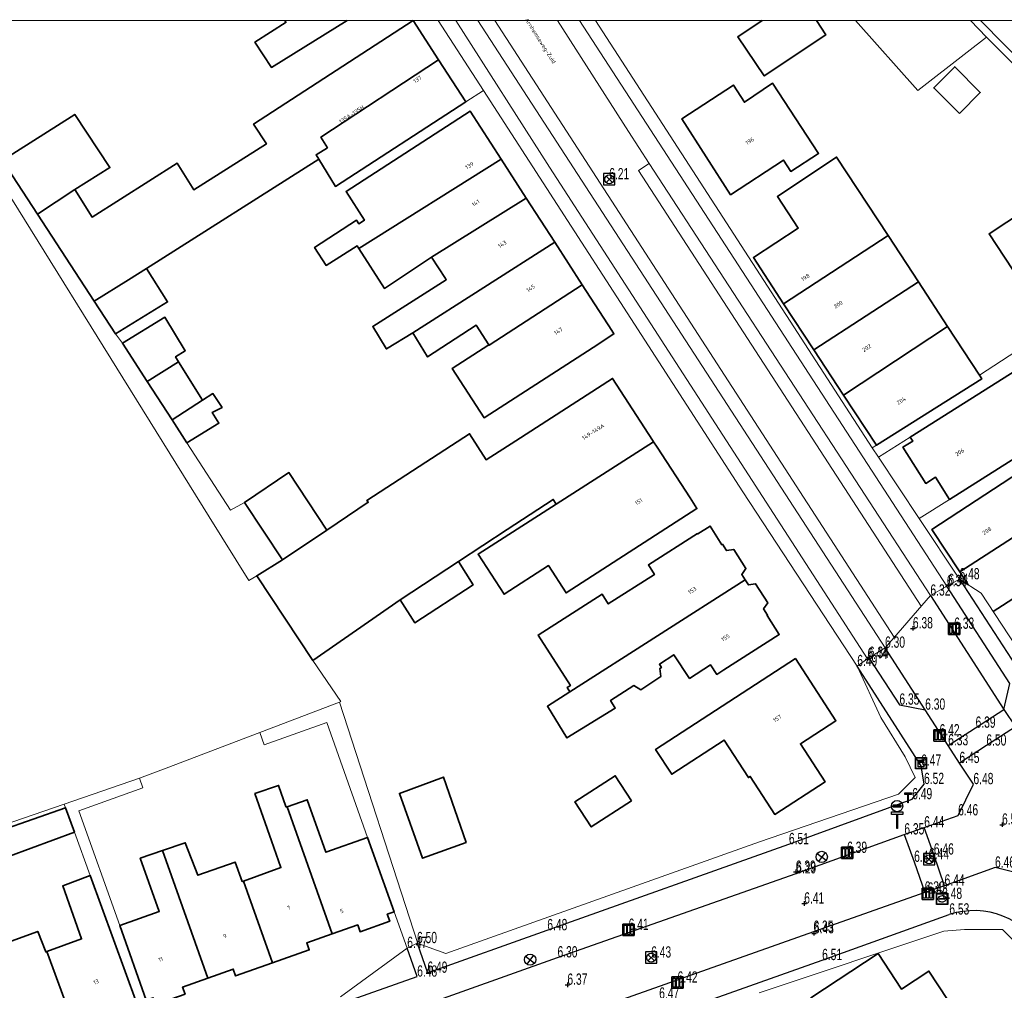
# Model space of a CAD drawing. Header units: metres. Extents: x 154991 to 155595, y 461305 to 461800.
# Tile 70 of 88: x 155217 to 155304, y 461711 to 461797. Entities that reach past the tile are written whole.
import ezdxf
from ezdxf.enums import TextEntityAlignment as Align

# ---------------------------------------------------------------- set-up
doc = ezdxf.new("R2010")
doc.units = ezdxf.units.M
for name, color, linetype, lineweight in [('B-WE-GR-GROENVOORZIENING-GV', 80, 'Continuous', 18), ('B-WE-OG-BEBOUWING-GV', 7, 'Continuous', 35), ('B-WE-OG-BEBOUWING-T18', 10, 'Continuous', 18), ('B-WE-OG-TERREIN_BEGROEID-GV', 7, 'Continuous', 18), ('B-WE-OG-TERREIN_ERF-GV', 7, 'Continuous', 18), ('B-WE-OG-TOPOGRAFIE-T18', 10, 'Continuous', 18), ('B-WE-VH-VERHARDING_ASFALT-GV', 252, 'Continuous', 18), ('B-WE-VH-VERHARDING_BETONSTRAATSTEEN-GV', 7, 'Continuous', 18), ('B-WE-VH-VERHARDING_TEGEL-GV', 252, 'Continuous', 18)]:
    doc.layers.add(name, color=color, linetype=linetype, lineweight=lineweight)
for name, color, linetype in [('B01', 204, 'Continuous'), ('BRANDKRAAN', 204, 'Continuous'), ('CAI-KAST', 153, 'Continuous'), ('GMV', 1, 'Continuous'), ('GMV text', 1, 'Continuous'), ('KOLK', 1, 'Continuous'), ('LICHTMAST', 1, 'Continuous'), ('M02', 102, 'Continuous'), ('RIOOLPUT', 1, 'Continuous'), ('STRAATNAAMBORD', 1, 'Continuous'), ('VERKEERSBORD', 1, 'Continuous'), ('WATERLEIDINGPUT', 1, 'Continuous')]:
    doc.layers.add(name, color=color, linetype=linetype)
doc.layers.add('X-XX-AL-HULPLIJN-G', color=210, linetype='Continuous', lineweight=18, plot=False)
doc.styles.add('NLCS-ISO-M200-T18', font='NLCS-ISO.ttf', dxfattribs={"height": 0.36})

# ---------------------------------------------------------------- blocks, each defined once
blk = doc.blocks.new('HOOGTEPUNT', base_point=(155115.983561, 461420.975541))
at = {"layer": 'M02'}
for points in [[(155115.983561, 461421.175541, 0), (155115.983561, 461420.975541, 0), (155115.983561, 461420.775541, 0)], [(155115.783561, 461420.975541, 0), (155115.983561, 461420.975541, 0), (155116.183561, 461420.975541, 0)]]:
    blk.add_polyline3d(points, dxfattribs=at)
blk = doc.blocks.new('RIOOLPUT', base_point=(155111.642364, 461649.747199))
at = {"layer": 'RIOOLPUT'}
blk.add_polyline3d([(155111.142364, 461650.247199, 0), (155111.142364, 461649.247199, 0), (155112.142364, 461649.247199, 0), (155112.142364, 461650.247199, 0)], close=True, dxfattribs=at)
for points in [[(155111.359522, 461650.030042, 0), (155111.925207, 461649.464357, 0)], [(155111.360446, 461649.465282, 0), (155111.926259, 461650.031094, 0)]]:
    blk.add_polyline3d(points, dxfattribs=at)
blk.add_circle((155111.642364, 461649.747199), 0.4, dxfattribs=at)
blk = doc.blocks.new('KOLK', base_point=(155111.642364, 461649.747199))
at = {"layer": 'KOLK'}
blk.add_polyline3d([(155111.142364, 461649.247199, 0), (155112.142364, 461649.247199, 0), (155112.142364, 461650.247199, 0), (155111.142364, 461650.247199, 0), (155111.142364, 461649.247199, 0), (155111.142364, 461650.247199, 0), (155112.142364, 461650.247199, 0), (155112.142364, 461649.247199, 0)], dxfattribs=at)
for points in [[(155111.242364, 461650.147199, 0), (155111.442364, 461650.147199, 0), (155111.442364, 461649.347199, 0), (155111.242364, 461649.347199, 0)], [(155111.542364, 461650.147199, 0), (155111.742364, 461650.147199, 0), (155111.742364, 461649.347199, 0), (155111.542364, 461649.347199, 0)], [(155111.842364, 461650.147199, 0), (155112.042364, 461650.147199, 0), (155112.042364, 461649.347199, 0), (155111.842364, 461649.347199, 0)]]:
    blk.add_polyline3d(points, close=True, dxfattribs=at)
blk = doc.blocks.new('IMG-WATERLEIDINGPUT', base_point=(155108.622899, 461548.274535))
at = {"layer": 'WATERLEIDINGPUT'}
blk.add_polyline3d([(155108.122899, 461548.774535, 0), (155109.122899, 461548.774535, 0), (155109.122899, 461547.774535, 0), (155108.122899, 461547.774535, 0)], close=True, dxfattribs=at)
for points in [[(155108.159546, 461547.837546, 0), (155108.159546, 461548.71665, 0)], [(155108.181145, 461548.738249, 0), (155109.060711, 461548.738249, 0)], [(155108.428947, 461548.319173, 0), (155108.807801, 461548.319173, 0)], [(155109.08231, 461548.71665, 0), (155109.08231, 461547.837546, 0)], [(155109.060711, 461547.815946, 0), (155108.181145, 461547.815946, 0)], [(155108.807801, 461548.242279, 0), (155108.428947, 461548.242279, 0)]]:
    blk.add_polyline3d(points, dxfattribs=at)
for centre, radius, start, end in [((155108.181145, 461548.71665), 0.0216, 90, 180), ((155108.472824, 461548.275493), 0.220693, 151.888112, 235.200633), ((155108.6049, 461548.130087), 0.411039, 88.615315, 142.645462), ((155108.43507, 461548.280726), 0.038931, 99.048842, 260.951158), ((155108.631656, 461548.130318), 0.411032, 38.321444, 92.345755), ((155108.801513, 461548.280726), 0.038957, 279.287799, 80.712201), ((155108.761254, 461548.277928), 0.220693, 305.766514, 29.079035), ((155109.060711, 461548.71665), 0.0216, 0, 90), ((155108.181145, 461547.837546), 0.0216, 180, 270), ((155108.617701, 461548.530876), 0.513782, 238.188568, 271.964555), ((155108.61088, 461548.533498), 0.51668, 272.710601, 302.730871), ((155109.060711, 461547.837546), 0.0216, 270, 0)]:
    blk.add_arc(centre, radius, start, end, dxfattribs=at)
blk = doc.blocks.new('LICHTMAST-LM', base_point=(155108.622899, 461649.747199))
at = {"layer": 'LICHTMAST'}
for points in [[(155108.222899, 461650.047199, 0), (155109.022899, 461649.447199, 0)], [(155108.922899, 461650.147199, 0), (155108.322899, 461649.347199, 0)]]:
    blk.add_polyline3d(points, dxfattribs=at)
blk.add_circle((155108.622899, 461649.747199), 0.5, dxfattribs=at)
blk = doc.blocks.new('VERKEERSBORD', base_point=(155108.622899, 461649.747199))
at = {"layer": 'VERKEERSBORD'}
for points in [[(155108.422899, 461650.347199, 0), (155108.822899, 461650.347199, 0), (155108.822899, 461650.247199, 0), (155108.632899, 461650.247199, 0), (155108.612899, 461650.247199, 0), (155108.422899, 461650.247199, 0)], [(155108.422899, 461650.347199, 0), (155108.822899, 461650.347199, 0), (155108.822899, 461650.247199, 0), (155108.632899, 461650.247199, 0), (155108.612899, 461650.247199, 0), (155108.422899, 461650.247199, 0)], [(155108.487462, 461650.582699, 0), (155108.487462, 461650.522199, 0), (155108.752837, 461650.522199, 0), (155108.752837, 461650.583387, 0)], [(155108.487462, 461650.582699, 0), (155108.487462, 461650.522199, 0), (155108.752837, 461650.522199, 0), (155108.752837, 461650.583387, 0)], [(155108.487462, 461650.582699, 0), (155108.752837, 461650.583387, 0), (155108.752837, 461650.522199, 0), (155108.487462, 461650.522199, 0)], [(155108.632899, 461650.247199, 0), (155108.632899, 461649.747199, 0), (155108.612899, 461649.747199, 0), (155108.612899, 461650.247199, 0)]]:
    blk.add_polyline3d(points, close=True, dxfattribs=at)
for points in [[(155108.612899, 461650.247199, 0), (155108.612899, 461649.747199, 0)], [(155108.632899, 461650.247199, 0), (155108.632899, 461649.747199, 0), (155108.612899, 461649.747199, 0)]]:
    blk.add_polyline3d(points, dxfattribs=at)
blk.add_circle((155108.622899, 461650.547199), 0.2, dxfattribs=at)
blk.add_circle((155108.622899, 461650.547199), 0.2, dxfattribs=at)
blk = doc.blocks.new('STRAATNAAMBORD', base_point=(155108.622899, 461548.274535))
at = {"layer": 'STRAATNAAMBORD'}
for points in [[(155108.422899, 461548.874535, 0), (155108.822899, 461548.874535, 0), (155108.822899, 461548.774535, 0), (155108.632899, 461548.774535, 0), (155108.612899, 461548.774535, 0), (155108.422899, 461548.774535, 0)], [(155108.422899, 461548.874535, 0), (155108.822899, 461548.874535, 0), (155108.822899, 461548.774535, 0), (155108.632899, 461548.774535, 0), (155108.612899, 461548.774535, 0), (155108.422899, 461548.774535, 0)], [(155108.422899, 461548.874535, 0), (155108.822899, 461548.874535, 0), (155108.822899, 461548.774535, 0), (155108.632899, 461548.774535, 0), (155108.612899, 461548.774535, 0), (155108.422899, 461548.774535, 0)], [(155108.422899, 461548.874535, 0), (155108.822899, 461548.874535, 0), (155108.822899, 461548.774535, 0), (155108.632899, 461548.774535, 0), (155108.612899, 461548.774535, 0), (155108.422899, 461548.774535, 0)], [(155108.458415, 461548.839488, 0), (155108.785665, 461548.839488, 0), (155108.786352, 461548.816801, 0), (155108.458466, 461548.81727, 0)], [(155108.458415, 461548.839488, 0), (155108.785665, 461548.839488, 0), (155108.786352, 461548.816801, 0), (155108.458466, 461548.81727, 0)], [(155108.458415, 461548.839488, 0), (155108.458466, 461548.81727, 0), (155108.786352, 461548.816801, 0), (155108.785665, 461548.839488, 0)], [(155108.458415, 461548.839488, 0), (155108.458466, 461548.81727, 0), (155108.786352, 461548.816801, 0), (155108.785665, 461548.839488, 0)], [(155108.458415, 461548.839488, 0), (155108.458466, 461548.81727, 0), (155108.786352, 461548.816801, 0), (155108.785665, 461548.839488, 0)], [(155108.632899, 461548.774535, 0), (155108.632899, 461548.274535, 0), (155108.612899, 461548.274535, 0), (155108.612899, 461548.774535, 0)]]:
    blk.add_polyline3d(points, close=True, dxfattribs=at)
for points in [[(155108.612899, 461548.774535, 0), (155108.612899, 461548.274535, 0)], [(155108.632899, 461548.774535, 0), (155108.632899, 461548.274535, 0), (155108.612899, 461548.274535, 0)]]:
    blk.add_polyline3d(points, dxfattribs=at)
blk = doc.blocks.new('IMG-CAI-KAST', base_point=(155108.622899, 461548.274535))
at = {"layer": 'CAI-KAST'}
for points in [[(155108.122899, 461548.774535, 0), (155109.122899, 461548.774535, 0), (155109.122899, 461547.774535, 0), (155108.122899, 461547.774535, 0)], [(155108.361131, 461548.538515, 0), (155108.872581, 461548.538515, 0), (155108.872581, 461548.461939, 0), (155108.361131, 461548.461939, 0)], [(155108.361131, 461548.381224, 0), (155108.872581, 461548.381224, 0), (155108.872581, 461547.942466, 0), (155108.361131, 461547.942466, 0)]]:
    blk.add_polyline3d(points, close=True, dxfattribs=at)
for points in [[(155108.159546, 461547.837546, 0), (155108.159546, 461548.71665, 0)], [(155108.181145, 461548.738249, 0), (155109.060711, 461548.738249, 0)], [(155109.08231, 461548.71665, 0), (155109.08231, 461547.837546, 0)], [(155109.060711, 461547.815946, 0), (155108.181145, 461547.815946, 0)]]:
    blk.add_polyline3d(points, dxfattribs=at)
blk.add_circle((155108.446027, 461548.24049), 0.035426, dxfattribs=at)
for centre, start, end in [((155108.181145, 461548.71665), 90, 180), ((155109.060711, 461548.71665), 0, 90), ((155108.181145, 461547.837546), 180, 270), ((155109.060711, 461547.837546), 270, 0)]:
    blk.add_arc(centre, 0.0216, start, end, dxfattribs=at)

msp = doc.modelspace()

# ---------------------------------------------------------------- linework, layer by layer
at = {"layer": 'B-WE-GR-GROENVOORZIENING-GV', "flags": 128}
for points in [[(155301.431, 461797.142), (155302.846, 461795.667), (155309.616, 461788.91), (155310.336, 461787.912), (155313.164, 461784.985), (155316.648, 461781.377), (155321.456, 461776.4), (155323.605, 461774.175), (155326.009, 461771.501), (155329.65, 461767.452), (155332.889, 461763.851), (155336.206, 461760.162), (155339.348, 461756.668), (155341.79, 461753.952), (155343.232, 461752.234), (155346.631, 461748.187), (155349.823, 461744.385), (155353.753, 461739.705), (155357.462, 461735.287), (155360.586, 461731.568), (155361.354, 461730.628), (155369.141, 461720.904), (155375.632, 461712.771), (155379.976, 461707.185)], [(155302.316, 461797.142), (155310.817, 461788.52), (155326.691, 461771.544), (155337.878, 461759.32), (155348.918, 461746.553), (155360.052, 461733.283), (155372.897, 461717.393), (155381.154, 461706.742), (155389.485, 461695.815), (155396.365, 461686.397), (155400.546, 461680.397), (155405.577, 461673.179), (155407.95, 461669.774), (155414.644, 461660.022), (155422.056, 461648.983), (155429.149, 461638.099), (155437.428, 461624.959), (155444.011, 461614.21), (155452.216, 461600.299), (155468.459, 461571.771), (155508.291, 461500.472)], [(155508.291, 461500.472), (155468.459, 461571.771), (155452.216, 461600.299), (155444.011, 461614.21), (155437.428, 461624.959), (155429.149, 461638.099), (155422.056, 461648.983), (155414.644, 461660.022), (155407.95, 461669.774), (155405.577, 461673.179), (155400.546, 461680.397), (155396.365, 461686.397), (155389.485, 461695.815), (155381.154, 461706.742), (155372.897, 461717.393), (155360.052, 461733.283), (155348.918, 461746.553), (155337.878, 461759.32), (155326.691, 461771.544), (155310.817, 461788.52), (155302.316, 461797.142)]]:
    msp.add_lwpolyline(points, dxfattribs=at)
at = {"layer": 'B-WE-OG-BEBOUWING-GV', "flags": 128}
for points in [[(155223.881, 461772.297), (155226.914, 461774.199), (155228.505, 461775.207), (155243.763, 461784.875), (155243.522, 461785.266), (155244.524, 461785.884), (155243.953, 461786.828), (155254.347, 461793.669), (155252.099, 461797.131), (155237.991, 461787.973), (155239.123, 461786.23), (155232.697, 461782.173), (155231.213, 461784.511), (155223.688, 461779.746), (155222.16, 461782.177), (155218.854, 461779.999)], [(155254.347, 461793.669), (155243.953, 461786.828), (155244.524, 461785.884), (155243.522, 461785.266), (155243.763, 461784.875), (155245.248, 461782.467), (155256.766, 461789.943)], [(155300.459, 461788.926), (155302.311, 461790.784), (155300.051, 461793.044), (155298.19, 461791.182)], [(155280.196, 461781.71), (155284.885, 461784.786), (155285.543, 461783.782), (155287.992, 461785.389), (155283.92, 461791.596), (155281.432, 461789.909), (155280.454, 461791.425), (155275.902, 461788.449)], [(155247.308, 461776.958), (155259.903, 461784.869), (155257.164, 461789.113), (155246.168, 461782.016), (155247.801, 461779.487), (155247.301, 461779.164), (155247.108, 461779.463), (155243.388, 461777.061), (155244.416, 461775.468), (155247.153, 461777.198)], [(155218.854, 461779.999), (155222.16, 461782.177), (155225.269, 461784.123), (155222.162, 461788.826), (155215.803, 461784.777), (155215.755, 461784.746)], [(155259.903, 461784.869), (155247.308, 461776.958), (155249.584, 461773.441), (155253.743, 461776.209), (155262.121, 461781.433)], [(155284.904, 461772.083), (155294.143, 461778.114), (155289.593, 461785.062), (155289.25, 461784.833), (155284.352, 461781.563), (155286.193, 461778.775), (155282.223, 461776.171)], [(155252.071, 461769.513), (155264.641, 461777.534), (155262.121, 461781.433), (155253.743, 461776.209), (155254.972, 461774.306), (155255.036, 461774.207), (155248.531, 461770.055), (155249.72, 461768.123), (155249.746, 461768.081)], [(155309.906, 461776.72), (155306.222, 461780.332), (155303.095, 461778.269), (155305.873, 461774.059), (155308.299, 461775.66)], [(155258.805, 461768.453), (155258.833, 461768.409), (155267.082, 461773.749), (155264.641, 461777.534), (155252.071, 461769.513), (155253.395, 461767.378), (155257.696, 461770.171)], [(155287.588, 461767.991), (155296.83, 461774.012), (155294.143, 461778.114), (155284.904, 461772.083)], [(155228.505, 461775.207), (155226.914, 461774.199), (155223.881, 461772.297), (155225.763, 461769.415), (155230.378, 461772.246)], [(155269.685, 461769.716), (155267.082, 461773.749), (155258.833, 461768.409), (155258.805, 461768.453), (155255.574, 461766.353), (155258.389, 461761.99), (155268.036, 461768.217), (155269.883, 461769.409)], [(155296.83, 461774.012), (155287.588, 461767.991), (155290.204, 461764.001), (155299.42, 461770.056)], [(155299.594, 461754.769), (155318.95, 461766.999), (155319.142, 461767.12), (155314.72, 461772.02), (155314.431, 461771.838), (155296.116, 461760.271), (155296.33, 461759.933), (155295.468, 461759.389), (155297.497, 461756.177), (155298.36, 461756.722)], [(155228.58, 461765.195), (155231.353, 461766.936), (155231.083, 461767.37), (155231.936, 461767.914), (155230.131, 461770.888), (155226.375, 461768.603)], [(155302.243, 461765.746), (155299.42, 461770.056), (155290.204, 461764.001), (155293.119, 461759.557), (155302.441, 461765.444)], [(155230.776, 461761.8), (155233.465, 461763.539), (155231.353, 461766.936), (155228.58, 461765.195)], [(155250.973, 461745.886), (155256.117, 461749.278), (155260.442, 461752.103), (155264.518, 461754.765), (155264.782, 461754.354), (155273.379, 461759.859), (155273.282, 461759.994), (155269.77, 461765.465), (155261.187, 461759.955), (155258.577, 461758.28), (155257.107, 461760.579), (155255.498, 461759.534), (155248.022, 461754.676), (155248.131, 461754.514), (155244.481, 461752.028), (155240.55, 461749.408), (155238.27, 461748.009), (155243.227, 461740.522)], [(155233.465, 461763.539), (155230.776, 461761.8), (155232.08, 461759.783), (155234.917, 461761.521), (155234.314, 461762.444), (155235.2, 461762.91), (155234.382, 461764.131)], [(155300.492, 461748.346), (155307.58, 461752.915), (155309.616, 461754.238), (155308.361, 461756.278), (155312.509, 461758.987), (155311.33, 461760.796), (155298.033, 461752.11)], [(155273.379, 461759.859), (155264.782, 461754.354), (155257.855, 461749.915), (155260.166, 461746.367), (155264.091, 461748.902), (155265.651, 461746.487), (155277.221, 461753.96), (155276.618, 461754.894), (155273.716, 461759.388)], [(155240.55, 461749.408), (155244.481, 461752.028), (155241.104, 461757.137), (155237.185, 461754.489)], [(155281.502, 461747.637), (155281.196, 461748.118), (155281.565, 461748.652), (155280.486, 461750.342), (155279.852, 461750.233), (155279.496, 461750.794), (155279.441, 461750.759), (155278.392, 461752.401), (155277.3, 461751.704), (155277.274, 461751.746), (155272.929, 461748.972), (155273.469, 461748.125), (155269.386, 461745.518), (155268.837, 461746.378), (155263.173, 461742.761), (155266.025, 461738.294), (155265.747, 461738.117), (155265.993, 461737.731)], [(155250.973, 461745.886), (155252.268, 461743.851), (155257.411, 461747.196), (155256.117, 461749.278)], [(155276.564, 461738.923), (155278.439, 461740.12), (155278.977, 461739.277), (155279.6, 461739.675), (155284.514, 461742.812), (155283.434, 461744.504), (155283.476, 461744.531), (155283.131, 461745.074), (155283.504, 461745.614), (155282.425, 461747.305), (155281.783, 461747.194), (155281.502, 461747.637), (155265.993, 461737.731), (155264, 461736.457), (155265.724, 461733.661), (155270.002, 461736.3), (155269.582, 461736.981), (155271.651, 461738.287), (155272.254, 461737.918), (155274.048, 461739.103), (155273.954, 461739.808), (155274.088, 461739.896), (155273.906, 461740.171), (155275.183, 461741.014)], [(155285.958, 461740.678), (155273.573, 461732.627), (155274.994, 461730.442), (155279.637, 461733.461), (155281.79, 461730.15), (155281.946, 461730.251), (155284.129, 461726.893), (155288.568, 461729.779), (155286.385, 461733.137), (155289.531, 461735.182)], [(155256.814, 461724.418), (155254.796, 461730.187), (155250.896, 461728.742), (155252.952, 461723.01)], [(155271.443, 461728.104), (155269.998, 461730.317), (155266.435, 461727.99), (155267.881, 461725.777)], [(155240.864, 461727.523), (155240.837, 461727.604), (155240.193, 461729.45), (155238.112, 461728.728), (155239.576, 461724.553), (155240.404, 461722.19), (155237.09, 461720.987), (155239.655, 461713.747), (155242.908, 461714.899), (155242.69, 461715.512), (155244.945, 461716.314), (155240.949, 461727.552)], [(155248.073, 461724.856), (155244.386, 461723.545), (155242.735, 461728.188), (155240.949, 461727.552), (155244.945, 461716.314), (155247.201, 461717.116), (155247.419, 461716.504), (155250.038, 461717.435), (155249.82, 461718.048), (155250.419, 461718.261)], [(155222.127, 461725.31), (155221.341, 461727.475), (155215.615, 461725.461), (155216.394, 461723.203)], [(155237.09, 461720.987), (155236.984, 461720.948), (155236.356, 461722.672), (155233.055, 461721.511), (155231.942, 461724.385), (155229.93, 461723.699), (155233.944, 461712.402), (155236.186, 461713.199), (155236.401, 461712.595), (155239.655, 461713.747)], [(155210.671, 461722.757), (155216.721, 461706.181), (155219.06, 461707.035), (155219.283, 461706.423), (155222.337, 461707.537), (155219.701, 461714.758), (155219.592, 461714.719), (155218.886, 461716.537), (155215.569, 461715.327), (155213.721, 461720.373), (155214.099, 461720.513), (155212.954, 461723.603)], [(155227.955, 461723.026), (155229.638, 461718.301), (155226.137, 461717.054), (155228.485, 461710.46), (155229.085, 461710.673), (155229.303, 461710.061), (155231.92, 461710.993), (155231.702, 461711.605), (155233.944, 461712.402), (155229.93, 461723.699)], [(155222.337, 461707.537), (155225.39, 461708.651), (155225.167, 461709.264), (155227.65, 461710.17), (155223.52, 461721.488), (155221.089, 461720.561), (155222.762, 461715.865), (155219.701, 461714.758)], [(155300.575, 461707.557), (155301.123, 461707.917), (155297.765, 461713.03), (155295.339, 461711.437), (155293.278, 461714.575), (155287.318, 461710.662), (155291.341, 461704.534), (155287.289, 461701.8), (155287.219, 461701.753), (155288.478, 461699.847), (155300.446, 461707.754)]]:
    msp.add_lwpolyline(points, close=True, dxfattribs=at)
for points in [[(155240.753, 461797.142), (155240.817, 461797.044), (155240.857, 461796.982), (155238.107, 461795.238), (155239.566, 461792.994), (155246.263, 461797.142)], [(155282.991, 461797.142), (155280.844, 461795.693), (155283.182, 461792.247), (155288.628, 461795.881), (155287.806, 461797.142)], [(155303.461, 461744.831), (155316.451, 461753.227), (155314.705, 461755.92), (155313.238, 461754.931), (155312.43, 461756.067), (155309.616, 461754.238), (155307.58, 461752.915), (155300.492, 461748.346), (155301.239, 461747.202)], [(155306.007, 461740.963), (155312.607, 461745.159), (155315.432, 461747.015), (155314.285, 461748.796), (155316.297, 461750.141), (155316.893, 461750.541), (155317.804, 461751.14), (155316.451, 461753.227), (155303.461, 461744.831)]]:
    msp.add_lwpolyline(points, dxfattribs=at)
at = {"layer": 'B-WE-OG-TERREIN_BEGROEID-GV', "flags": 128}
msp.add_lwpolyline([(155291.258, 461797.142), (155296.77, 461790.942), (155301.134, 461794.336), (155302.846, 461795.667), (155301.431, 461797.142)], dxfattribs=at)
at = {"layer": 'B-WE-OG-TERREIN_ERF-GV', "flags": 128}
for points in [[(155207.703, 461797.142), (155215.803, 461784.777), (155222.162, 461788.826), (155225.269, 461784.123), (155222.16, 461782.177), (155223.688, 461779.746), (155231.213, 461784.511), (155232.697, 461782.173), (155239.123, 461786.23), (155237.991, 461787.973), (155252.099, 461797.131), (155254.347, 461793.669), (155256.766, 461789.943), (155258.323, 461790.95), (155254.319, 461797.142)], [(155246.263, 461797.142), (155239.566, 461792.994), (155238.107, 461795.238), (155240.857, 461796.982), (155240.817, 461797.044), (155240.753, 461797.142)], [(155268.246, 461797.142), (155292.74, 461759.319), (155293.119, 461759.557), (155290.204, 461764.001), (155287.588, 461767.991), (155284.904, 461772.083), (155282.223, 461776.171), (155286.193, 461778.775), (155284.352, 461781.563), (155289.25, 461784.833), (155289.593, 461785.062), (155294.143, 461778.114), (155296.83, 461774.012), (155299.42, 461770.056), (155302.243, 461765.746), (155312.057, 461772.15)], [(155287.806, 461797.142), (155288.628, 461795.881), (155283.182, 461792.247), (155280.844, 461795.693), (155282.991, 461797.142)], [(155309.616, 461788.91), (155302.846, 461795.667), (155301.134, 461794.336), (155296.77, 461790.942), (155291.258, 461797.142)], [(155216.689, 461726.225), (155221.227, 461727.789), (155227.893, 461730.086), (155230.264, 461730.977), (155238.55, 461734.142), (155245.594, 461736.832), (155245.723, 461736.881), (155243.227, 461740.522), (155238.27, 461748.009), (155237.56, 461747.574), (155234.045, 461753.225), (155209.504, 461792.678)], [(155291.422, 461740.008), (155281.282, 461755.442), (155271.372, 461770.768), (155258.323, 461790.95), (155256.766, 461789.943), (155245.248, 461782.467), (155243.763, 461784.875), (155228.505, 461775.207), (155230.378, 461772.246), (155225.763, 461769.415), (155226.375, 461768.603), (155230.131, 461770.888), (155231.936, 461767.914), (155231.083, 461767.37), (155231.353, 461766.936), (155233.465, 461763.539), (155234.382, 461764.131), (155235.2, 461762.91), (155234.314, 461762.444), (155234.917, 461761.521), (155232.08, 461759.783), (155235.953, 461753.801), (155237.185, 461754.489), (155241.104, 461757.137), (155244.481, 461752.028), (155248.131, 461754.514), (155248.022, 461754.676), (155255.498, 461759.534), (155257.107, 461760.579), (155258.577, 461758.28), (155261.187, 461759.955), (155269.77, 461765.465), (155273.282, 461759.994), (155273.379, 461759.859), (155273.716, 461759.388), (155276.618, 461754.894), (155277.221, 461753.96), (155265.651, 461746.487), (155264.091, 461748.902), (155260.166, 461746.367), (155257.855, 461749.915), (155264.782, 461754.354), (155264.518, 461754.765), (155260.442, 461752.103), (155256.117, 461749.278), (155257.411, 461747.196), (155252.268, 461743.851), (155250.973, 461745.886), (155243.227, 461740.522), (155245.723, 461736.881), (155245.594, 461736.832), (155252.533, 461715.466)], [(155305.873, 461774.059), (155303.095, 461778.269), (155306.222, 461780.332)], [(155301.239, 461747.202), (155300.492, 461748.346), (155298.033, 461752.11), (155311.33, 461760.796), (155318.398, 461765.309), (155318.483, 461765.215), (155321.373, 461762.017), (155323.036, 461760.178), (155323.185, 461760.275), (155324.765, 461758.6), (155326.329, 461756.943), (155331.661, 461751.145), (155332.416, 461751.818), (155332.205, 461752.056), (155329.05, 461755.612), (155325.804, 461759.272), (155322.628, 461762.852), (155319.455, 461766.429), (155318.95, 461766.999), (155299.594, 461754.769), (155296.899, 461753.067), (155300.475, 461747.692), (155300.475, 461747.692)], [(155222.127, 461725.31), (155216.394, 461723.203), (155215.615, 461725.461), (155221.341, 461727.475), (155221.227, 461727.789), (155216.689, 461726.225), (155195.64, 461717.968), (155196.549, 461716.603), (155199.363, 461718.477), (155202.152, 461714.289), (155199.339, 461712.415), (155199.724, 461711.827)], [(155215.569, 461715.327), (155218.886, 461716.537), (155219.592, 461714.719), (155219.701, 461714.758), (155222.762, 461715.865), (155221.089, 461720.561), (155223.52, 461721.488), (155222.127, 461725.31)], [(155251.567, 461715.053), (155250.419, 461718.261), (155249.82, 461718.048), (155250.038, 461717.435), (155247.419, 461716.504), (155247.201, 461717.116), (155244.945, 461716.314), (155242.69, 461715.512), (155242.908, 461714.899), (155239.655, 461713.747), (155236.401, 461712.595), (155236.186, 461713.199), (155233.944, 461712.402), (155231.702, 461711.605), (155231.92, 461710.993), (155229.303, 461710.061), (155229.085, 461710.673), (155228.485, 461710.46), (155230.295, 461705.375)]]:
    msp.add_lwpolyline(points, dxfattribs=at)
for points in [[(155300.459, 461788.926), (155298.19, 461791.182), (155300.051, 461793.044), (155302.311, 461790.784)], [(155280.196, 461781.71), (155275.902, 461788.449), (155280.454, 461791.425), (155281.432, 461789.909), (155283.92, 461791.596), (155287.992, 461785.389), (155285.543, 461783.782), (155284.885, 461784.786)], [(155267.082, 461773.749), (155269.685, 461769.716), (155269.883, 461769.409), (155268.036, 461768.217), (155258.389, 461761.99), (155255.574, 461766.353), (155258.805, 461768.453), (155257.696, 461770.171), (155253.395, 461767.378), (155252.071, 461769.513), (155249.746, 461768.081), (155249.72, 461768.123), (155248.531, 461770.055), (155255.036, 461774.207), (155254.972, 461774.306), (155253.743, 461776.209), (155249.584, 461773.441), (155247.308, 461776.958), (155247.153, 461777.198), (155244.416, 461775.468), (155243.388, 461777.061), (155247.108, 461779.463), (155247.301, 461779.164), (155247.801, 461779.487), (155246.168, 461782.016), (155257.164, 461789.113), (155259.903, 461784.869), (155262.121, 461781.433), (155264.641, 461777.534)], [(155299.594, 461754.769), (155298.36, 461756.722), (155297.497, 461756.177), (155295.468, 461759.389), (155296.33, 461759.933), (155296.116, 461760.271), (155293.292, 461758.489), (155296.899, 461753.067)], [(155279.6, 461739.675), (155278.977, 461739.277), (155278.439, 461740.12), (155276.564, 461738.923), (155275.183, 461741.014), (155273.906, 461740.171), (155274.088, 461739.896), (155273.954, 461739.808), (155274.048, 461739.103), (155272.254, 461737.918), (155271.651, 461738.287), (155269.582, 461736.981), (155270.002, 461736.3), (155265.724, 461733.661), (155264, 461736.457), (155265.993, 461737.731), (155265.747, 461738.117), (155266.025, 461738.294), (155263.173, 461742.761), (155268.837, 461746.378), (155269.386, 461745.518), (155273.469, 461748.125), (155272.929, 461748.972), (155277.274, 461751.746), (155277.3, 461751.704), (155278.392, 461752.401), (155279.441, 461750.759), (155279.496, 461750.794), (155279.852, 461750.233), (155280.486, 461750.342), (155281.565, 461748.652), (155281.196, 461748.118), (155281.502, 461747.637), (155281.783, 461747.194), (155282.425, 461747.305), (155283.504, 461745.614), (155283.131, 461745.074), (155283.476, 461744.531), (155283.434, 461744.504), (155284.514, 461742.812)], [(155289.531, 461735.182), (155286.385, 461733.137), (155288.568, 461729.779), (155284.129, 461726.893), (155281.946, 461730.251), (155281.79, 461730.15), (155279.637, 461733.461), (155274.994, 461730.442), (155273.573, 461732.627), (155285.958, 461740.678)], [(155233.055, 461721.511), (155236.356, 461722.672), (155236.984, 461720.948), (155237.09, 461720.987), (155240.404, 461722.19), (155239.576, 461724.553), (155238.112, 461728.728), (155240.193, 461729.45), (155240.837, 461727.604), (155240.864, 461727.523), (155240.949, 461727.552), (155242.735, 461728.188), (155244.386, 461723.545), (155248.073, 461724.856), (155244.459, 461735.02), (155238.936, 461733.056), (155238.55, 461734.142), (155230.264, 461730.977), (155227.893, 461730.086), (155228.194, 461729.24), (155222.517, 461727.217), (155226.137, 461717.054), (155229.638, 461718.301), (155227.955, 461723.026), (155229.93, 461723.699), (155231.942, 461724.385)], [(155256.814, 461724.418), (155252.952, 461723.01), (155250.896, 461728.742), (155254.796, 461730.187)], [(155271.443, 461728.104), (155267.881, 461725.777), (155266.435, 461727.99), (155269.998, 461730.317)], [(155300.575, 461707.557), (155301.824, 461705.656), (155302.366, 461706.011), (155304.124, 461703.35), (155303.576, 461702.989), (155303.887, 461702.515), (155296.67, 461697.774), (155294.495, 461701.085), (155289.737, 461697.942), (155288.478, 461699.847), (155287.219, 461701.753), (155287.289, 461701.8), (155291.341, 461704.534), (155287.318, 461710.662), (155293.278, 461714.575), (155295.339, 461711.437), (155297.765, 461713.03), (155301.123, 461707.917)]]:
    msp.add_lwpolyline(points, close=True, dxfattribs=at)
at = {"layer": 'B-WE-VH-VERHARDING_ASFALT-GV', "flags": 128}
for points in [[(155257.847, 461797.142), (155293.877, 461741.636)], [(155259.339, 461797.142), (155294.685, 461742.563)], [(155294.685, 461742.563), (155259.339, 461797.142)], [(155297.082, 461745.313), (155272.063, 461783.882), (155273.007, 461784.496), (155271.167, 461787.324), (155264.881, 461797.142)], [(155297.897, 461746.247), (155273.007, 461784.496), (155272.063, 461783.882), (155297.082, 461745.313)]]:
    msp.add_lwpolyline(points, dxfattribs=at)
at = {"layer": 'B-WE-VH-VERHARDING_BETONSTRAATSTEEN-GV', "flags": 128}
for points in [[(155255.899, 461797.142), (155264.188, 461784.167), (155292.335, 461740.66)], [(155293.877, 461741.636), (155257.847, 461797.142)], [(155264.881, 461797.142), (155271.167, 461787.324), (155273.007, 461784.496), (155297.897, 461746.247)], [(155299.357, 461747.085), (155266.839, 461797.142)]]:
    msp.add_lwpolyline(points, dxfattribs=at)
at = {"layer": 'B-WE-VH-VERHARDING_TEGEL-GV', "flags": 128}
for points in [[(155206.585, 461797.142), (155209.504, 461792.678), (155234.045, 461753.225), (155237.56, 461747.574), (155238.27, 461748.009), (155240.55, 461749.408), (155237.185, 461754.489), (155235.953, 461753.801), (155232.08, 461759.783), (155230.776, 461761.8), (155228.58, 461765.195), (155226.375, 461768.603), (155225.763, 461769.415), (155223.881, 461772.297), (155218.854, 461779.999), (155215.755, 461784.746), (155215.803, 461784.777), (155207.703, 461797.142)], [(155254.319, 461797.142), (155258.323, 461790.95), (155271.372, 461770.768)], [(155292.335, 461740.66), (155264.188, 461784.167), (155255.899, 461797.142)], [(155266.839, 461797.142), (155299.357, 461747.085)], [(155300.475, 461747.692), (155300.475, 461747.692), (155296.899, 461753.067), (155293.292, 461758.489), (155292.74, 461759.319), (155268.246, 461797.142)], [(155271.372, 461770.768), (155281.282, 461755.442), (155291.422, 461740.008)], [(155252.533, 461715.466), (155245.594, 461736.832), (155238.55, 461734.142), (155238.936, 461733.056), (155244.459, 461735.02), (155248.073, 461724.856), (155250.419, 461718.261), (155251.567, 461715.053)], [(155230.295, 461705.375), (155228.485, 461710.46), (155226.137, 461717.054), (155222.517, 461727.217), (155228.194, 461729.24), (155227.893, 461730.086), (155221.227, 461727.789), (155221.341, 461727.475), (155222.127, 461725.31), (155223.52, 461721.488), (155227.65, 461710.17), (155229.501, 461705.098)]]:
    msp.add_lwpolyline(points, dxfattribs=at)
msp.add_lwpolyline([(155293.119, 461759.557), (155292.74, 461759.319), (155293.292, 461758.489), (155296.116, 461760.271), (155314.431, 461771.838), (155309.906, 461776.72), (155308.299, 461775.66), (155309.636, 461773.634), (155310.467, 461774.183), (155312.057, 461772.15), (155302.243, 461765.746), (155302.441, 461765.444)], close=True, dxfattribs=at)
at = {"layer": 'B01'}
msp.add_lwpolyline([(155294.398, 461701.233), (155296.67, 461697.774), (155303.887, 461702.515), (155303.576, 461702.989), (155304.124, 461703.35), (155302.366, 461706.011), (155301.824, 461705.656), (155300.575, 461707.557), (155301.123, 461707.917), (155297.765, 461713.03), (155295.339, 461711.437), (155293.278, 461714.575), (155287.318, 461710.662), (155291.341, 461704.534)], dxfattribs=at)
at = {"layer": 'GMV'}
for points in [[(155304.408, 461736.165), (155304.935, 461738.477), (155299.357, 461747.085)], [(155300.475, 461747.692), (155308.134, 461735.894), (155306.833, 461735.042), (155309.788, 461730.479), (155309.662, 461730.398), (155320.431, 461713.831)], [(155297.897, 461746.247), (155304.408, 461736.165), (155305.438, 461734.635), (155314.148, 461721.221), (155315.168, 461719.64), (155319.348, 461713.216)], [(155215.499, 461696.454), (155220.575, 461698.345), (155239.171, 461705.061), (155264.889, 461714.235), (155286.018, 461721.67), (155295.586, 461725.115), (155297.347, 461725.735), (155300.351, 461726.8), (155301.704, 461729.564), (155300.466, 461731.434), (155299.47, 461733), (155297.434, 461736.156), (155293.879, 461741.638)], [(155292.45, 461740.742), (155295.149, 461736.6), (155297.434, 461736.156)], [(155252.452, 461715.495), (155253.375, 461712.873), (155263.985, 461716.64), (155285.371, 461724.254), (155296.285, 461728.228), (155297.331, 461729.576), (155297.075, 461731.197), (155291.422, 461740.008)], [(155299.47, 461733), (155301.894, 461734.558), (155304.408, 461736.165)], [(155305.438, 461734.635), (155302.848, 461732.977), (155300.466, 461731.434)], [(155299.148, 461720.582), (155298.198, 461723.335), (155297.347, 461725.735)], [(155295.586, 461725.115), (155296.457, 461722.69), (155297.389, 461719.968)], [(155314.397, 461710.046), (155310.208, 461716.455), (155309.191, 461718.008), (155307.028, 461721.332), (155303.613, 461722.181), (155299.148, 461720.582), (155297.389, 461719.968), (155287.541, 461716.494), (155266.403, 461709.017), (155255.271, 461705.098)], [(155256.707, 461702.847), (155267.278, 461706.526), (155288.309, 461713.997), (155299.567, 461718.026)], [(155214.131, 461698.681), (155219.48, 461700.724), (155238.046, 461707.445), (155252.469, 461712.534), (155251.587, 461715.067)]]:
    msp.add_lwpolyline(points, dxfattribs=at)
msp.add_arc((155301.745, 461711.421), 6.955, 28.31147, 108.24936, dxfattribs=at)
at = {"layer": 'X-XX-AL-HULPLIJN-G'}
msp.add_lwpolyline([(155584.678, 461304.911), (155002.41, 461304.911), (155002.41, 461797.142), (155584.678, 461797.142)], close=True, dxfattribs=at)
at = {"layer": 'X-XX-AL-HULPLIJN-G', "flags": 128}
for points in [[(155245.666, 461710.734), (155251.587, 461715.067), (155252.452, 461715.495), (155254.997, 461714.593), (155282.765, 461724.46), (155295.058, 461728.69), (155296.537, 461730.17), (155295.671, 461731.973), (155293.506, 461735.472), (155291.422, 461740.008), (155292.45, 461740.742), (155293.879, 461741.638), (155297.897, 461746.247), (155299.357, 461747.085), (155300.475, 461747.692), (155302.384, 461746.467), (155306.05, 461740.898), (155314.195, 461725.192), (155320.097, 461716.581), (155321.621, 461714.327), (155320.431, 461713.831), (155319.348, 461713.216), (155314.397, 461710.046)], [(155245.666, 461710.734), (155251.587, 461715.067), (155252.452, 461715.495), (155254.997, 461714.593), (155282.765, 461724.46), (155295.058, 461728.69), (155296.537, 461730.17), (155295.671, 461731.973), (155293.506, 461735.472), (155291.422, 461740.008), (155292.45, 461740.742), (155293.879, 461741.638), (155297.897, 461746.247), (155299.357, 461747.085), (155300.475, 461747.692), (155302.384, 461746.467), (155306.05, 461740.898), (155314.195, 461725.192), (155320.097, 461716.581), (155321.621, 461714.327), (155320.431, 461713.831), (155319.348, 461713.216), (155314.397, 461710.046)], [(155310.034, 461708.394), (155307.192, 461713.783), (155305.239, 461715.736), (155304.262, 461716.712), (155302.634, 461716.712), (155300.917, 461716.712), (155299.081, 461716.564), (155282.738, 461711.111)], [(155310.034, 461708.394), (155307.192, 461713.783), (155305.239, 461715.736), (155304.262, 461716.712), (155302.634, 461716.712), (155300.917, 461716.712), (155299.081, 461716.564), (155282.738, 461711.111)]]:
    msp.add_lwpolyline(points, dxfattribs=at)

# ---------------------------------------------------------------- block references
at = {"layer": 'CAI-KAST'}
msp.add_blockref('IMG-CAI-KAST', (155297.061, 461731.418), dxfattribs=at)
at = {"layer": 'KOLK'}
for p in [(155300.002, 461743.312), (155298.706, 461733.879), (155290.522, 461723.481), (155297.654, 461719.873), (155271.185, 461716.674), (155275.513, 461712.003)]:
    msp.add_blockref('KOLK', p, dxfattribs=at)
at = {"layer": 'LICHTMAST'}
for p in [(155288.276, 461723.132), (155262.465, 461714.036)]:
    msp.add_blockref('LICHTMAST-LM', p, dxfattribs=at)
at = {"layer": 'M02'}
for p in [(155299.49, 461747.192), (155296.343, 461743.351), (155292.327, 461740.642), (155304.233, 461725.982), (155285.973, 461721.809), (155286.726, 461719.003), (155287.587, 461716.366), (155265.762, 461711.814)]:
    msp.add_blockref('HOOGTEPUNT', p, dxfattribs=at)
at = {"layer": 'RIOOLPUT'}
for p in [(155269.465, 461783.09), (155297.772, 461722.922), (155273.179, 461714.219)]:
    msp.add_blockref('RIOOLPUT', p, dxfattribs=at)
at = {"layer": 'STRAATNAAMBORD', "xscale": 1.5, "yscale": 1.5, "zscale": 1.5}
msp.add_blockref('STRAATNAAMBORD', (155295.918, 461727.902), dxfattribs=at)
at = {"layer": 'VERKEERSBORD', "xscale": 2.5, "yscale": 2.5, "zscale": 2.5}
msp.add_blockref('VERKEERSBORD', (155294.949, 461725.63), dxfattribs=at)
at = {"layer": 'WATERLEIDINGPUT'}
msp.add_blockref('IMG-WATERLEIDINGPUT', (155298.931, 461719.411), dxfattribs=at)

# ---------------------------------------------------------------- texts
at = {"layer": 'B-WE-OG-BEBOUWING-T18', "style": 'NLCS-ISO-M200-T18'}
for s, rotation, p in [('137', 33, (155252.493, 461791.938)), ('135A-135H', 33, (155246.665, 461788.835)), ('196', 32.5, (155281.899, 461786.48)), ('139', 32.8, (155257.099, 461784.31)), ('141', 32.8, (155257.642, 461780.997)), ('143', 32.9, (155259.999, 461777.348)), ('198', 33.2, (155286.83, 461774.409)), ('145', 32.8, (155262.515, 461773.45)), ('200', 33.2, (155289.738, 461772.006)), ('147', 32.8, (155264.964, 461769.655)), ('202', 33.2, (155292.257, 461768.166)), ('204', 33.2, (155295.313, 461763.505)), ('149-149A', 32.7, (155268.045, 461760.747)), ('206', 32.3, (155300.486, 461758.936)), ('151', 32.8, (155272.065, 461754.571)), ('208', 33.2, (155302.896, 461751.98)), ('153', 32.5, (155276.81, 461746.71)), ('155', 32.5, (155279.75, 461742.531)), ('157', 32.7, (155284.338, 461735.379)), ('7', 19.9, (155241.09, 461718.63)), ('5', 19.9, (155245.786, 461718.341)), ('9', 19.9, (155235.45, 461716.135)), ('11', 19.9, (155229.759, 461714.068)), ('13', 19.9, (155224.043, 461712.075))]:
    msp.add_text(s, height=0.36, rotation=rotation, dxfattribs=at).set_placement(p, align=Align.MIDDLE)
at = {"layer": 'B-WE-OG-TOPOGRAFIE-T18', "style": 'NLCS-ISO-M200-T18'}
msp.add_text('Arnhemseweg-Zuid', height=0.36, rotation=302.6, dxfattribs=at).set_placement((155263.337, 461795.317), align=Align.MIDDLE)
at = {"layer": 'BRANDKRAAN', "width": 0.68}
msp.add_text('6.47', height=1, dxfattribs=at).set_placement((155273.888, 461710.585))
at = {"layer": 'GMV text', "width": 0.68}
for s, p in [('6.34', (155299.357, 461747.085)), ('6.48', (155300.475, 461747.692)), ('6.32', (155297.897, 461746.247)), ('6.30', (155293.879, 461741.638)), ('6.49', (155291.422, 461740.008)), ('6.34', (155292.45, 461740.742)), ('6.35', (155295.149, 461736.6)), ('6.30', (155297.434, 461736.156)), ('6.30', (155297.434, 461736.156)), ('6.39', (155301.894, 461734.558)), ('6.33', (155299.47, 461733)), ('6.33', (155299.47, 461733)), ('6.50', (155302.848, 461732.977)), ('6.47', (155297.075, 461731.197)), ('6.45', (155300.466, 461731.434)), ('6.45', (155300.466, 461731.434)), ('6.52', (155297.331, 461729.576)), ('6.48', (155301.704, 461729.564)), ('6.49', (155296.285, 461728.228)), ('6.46', (155300.351, 461726.8)), ('6.35', (155295.586, 461725.115)), ('6.35', (155295.586, 461725.115)), ('6.44', (155297.347, 461725.735)), ('6.44', (155297.347, 461725.735)), ('6.51', (155285.371, 461724.254)), ('6.46', (155298.198, 461723.335)), ('6.40', (155296.457, 461722.69)), ('6.29', (155286.018, 461721.67)), ('6.46', (155303.613, 461722.181)), ('6.30', (155297.389, 461719.968)), ('6.30', (155297.389, 461719.968)), ('6.44', (155299.148, 461720.582)), ('6.44', (155299.148, 461720.582)), ('6.53', (155299.567, 461718.026)), ('6.48', (155263.985, 461716.64)), ('6.35', (155287.541, 461716.494)), ('6.50', (155252.452, 461715.495)), ('6.47', (155251.587, 461715.067)), ('6.30', (155264.889, 461714.235)), ('6.51', (155288.309, 461713.997)), ('6.49', (155253.375, 461712.873)), ('6.48', (155252.469, 461712.534))]:
    msp.add_text(s, height=1, dxfattribs=at).set_placement(p)
at = {"layer": 'KOLK', "width": 0.68}
for s, p in [('6.33', (155300.002, 461743.312)), ('6.42', (155298.706, 461733.879)), ('6.39', (155290.522, 461723.481)), ('6.43', (155297.654, 461719.873)), ('6.41', (155271.185, 461716.674)), ('6.42', (155275.513, 461712.003))]:
    msp.add_text(s, height=1, dxfattribs=at).set_placement(p)
at = {"layer": 'M02', "width": 0.68}
for s, p in [('6.44', (155299.49, 461747.192)), ('6.38', (155296.343, 461743.351)), ('6.44', (155292.327, 461740.642)), ('6.53', (155304.233, 461725.982)), ('6.39', (155285.973, 461721.809)), ('6.41', (155286.726, 461719.003)), ('6.43', (155287.587, 461716.366)), ('6.37', (155265.762, 461711.814))]:
    msp.add_text(s, height=1, dxfattribs=at).set_placement(p)
at = {"layer": 'RIOOLPUT', "width": 0.68}
for s, p in [('6.21', (155269.465, 461783.09)), ('6.44', (155297.772, 461722.922)), ('6.43', (155273.179, 461714.219))]:
    msp.add_text(s, height=1, dxfattribs=at).set_placement(p)
at = {"layer": 'WATERLEIDINGPUT', "width": 0.68}
msp.add_text('6.48', height=1, dxfattribs=at).set_placement((155298.931, 461719.411))

doc.saveas('drawing.dxf')
